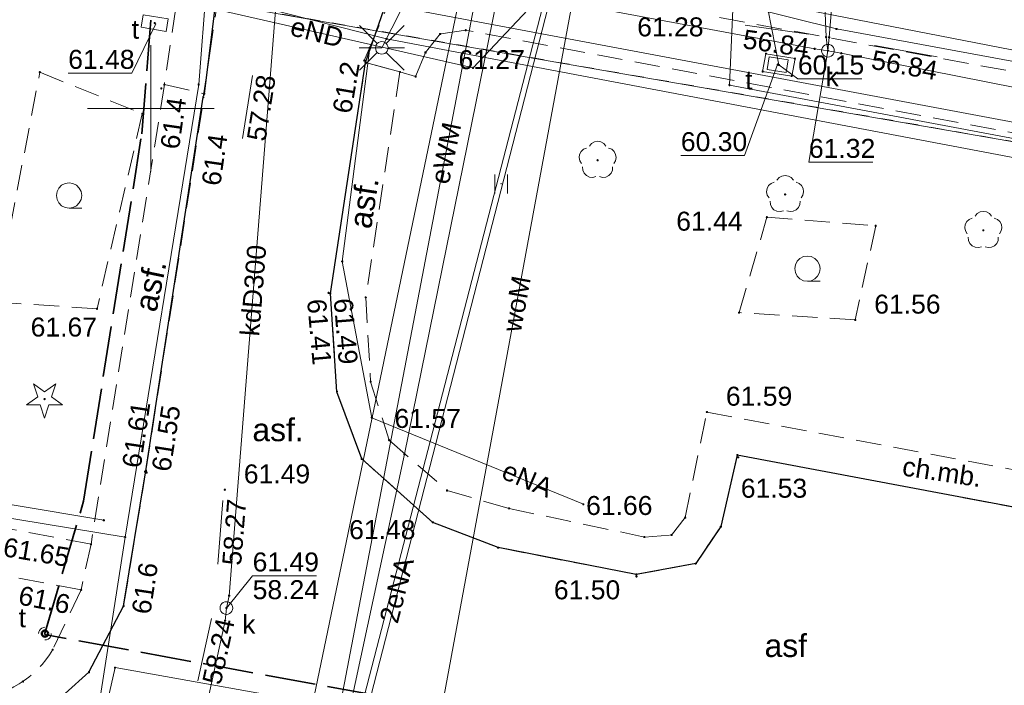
# Model space of a CAD drawing. Header units: millimetres. Extents: x 6421400 to 6424255, y 5791334 to 5793836.
# Tile 60 of 101: x 6422795 to 6422834, y 5792877 to 5792904. Entities that reach past the tile are written whole.
import ezdxf
from ezdxf.enums import TextEntityAlignment as Align

# ---------------------------------------------------------------- set-up
doc = ezdxf.new("R2010")
doc.units = ezdxf.units.MM
for name, pattern in [('PRZER1-1', [1, 0.5, -0.5]), ('PRZER2-1', [1.5, 1, -0.5]), ('PRZER3-1', [2, 1.5, -0.5]), ('PRZER4-1', [2.5, 2, -0.5])]:
    doc.linetypes.add(name, pattern=pattern)
doc.layers.get('0').update_dxf_attribs({"color": 252})
for name, color, linetype, lineweight in [('GESDZI', 252, 'Continuous', 18), ('GESUZY', 252, 'Continuous', 18), ('GSLKOC', 252, 'Continuous', 18), ('GSLKRW', 252, 'Continuous', 25), ('GSPPRB', 252, 'Continuous', 18), ('GSPRDI', 252, 'Continuous', 18), ('GSPRDL', 252, 'Continuous', 18), ('GSSKOA', 252, 'Continuous', 18), ('GSSKOD', 252, 'Continuous', 18), ('GSSKOD_O', 252, 'Continuous', 18), ('GSSLZK', 252, 'Continuous', 18), ('GSSUTR', 252, 'Continuous', 18), ('GTGTXT_O', 252, 'Continuous', 18), ('GULENN', 252, 'Continuous', 18), ('GULENN_O', 252, 'Continuous', 18), ('GULEWN', 252, 'Continuous', 18), ('GULEWN_O', 252, 'Continuous', 18), ('GULGPI', 252, 'Continuous', 18), ('GULKDP', 252, 'Continuous', 18), ('GULKDP_O', 252, 'Continuous', 18), ('GULKSP', 252, 'Continuous', 18), ('GULTPR', 252, 'Continuous', 18), ('GULWOP', 252, 'Continuous', 18), ('GULWOP_O', 252, 'Continuous', 18), ('GUPISL', 252, 'Continuous', 18), ('GUPKSD', 252, 'Continuous', 18), ('GUPKSD_O', 252, 'Continuous', 18), ('GUPTSD', 252, 'Continuous', 18), ('GUPTSD_O', 252, 'Continuous', 18), ('GUPTWZ', 252, 'Continuous', 13), ('GUPTWZ_O', 252, 'Continuous', 13), ('GUSIKP', 252, 'Continuous', 18), ('GZLTOK', 252, 'Continuous', 25), ('GZPTSZ', 252, 'Continuous', 18), ('GZPTSZ_O', 252, 'Continuous', 18), ('Ramka sekcyjna', 252, 'Continuous', 18)]:
    doc.layers.add(name, color=color, linetype=linetype, lineweight=lineweight)
for name, color, linetype in [('GSPWPN', 252, 'Continuous'), ('GSPWPN_O', 252, 'Continuous'), ('GSPWPS', 252, 'Continuous'), ('GSPWPS_O', 252, 'Continuous'), ('GUPKSH', 252, 'Continuous'), ('GUPKSH_O', 252, 'Continuous'), ('GUPTSH', 252, 'Continuous'), ('GUPTSH_O', 252, 'Continuous'), ('xref', 252, 'Continuous')]:
    doc.layers.add(name, color=color, linetype=linetype)
doc.styles.add('Arial', font='arial.ttf')

# ---------------------------------------------------------------- blocks, each defined once
blk = doc.blocks.new('GSSLZK1')
at = {"color": 0}
blk.add_lwpolyline([(0.5, 0), (0.475528, -0.154508), (0.404508, -0.293893), (0.293893, -0.404508), (0.154508, -0.475528), (0, -0.5), (-0.154508, -0.475528), (-0.293893, -0.404508), (-0.404508, -0.293893), (-0.475528, -0.154508), (-0.5, 0), (-0.475528, 0.154508), (-0.404508, 0.293893), (-0.293893, 0.404508), (-0.154508, 0.475528), (0, 0.5), (0.154508, 0.475528), (0.293893, 0.404508), (0.404508, 0.293893), (0.475528, 0.154508)], close=True, dxfattribs=at)
blk.add_lwpolyline([(-0.5, 0), (-0.5, -0.5)], dxfattribs=at)
blk = doc.blocks.new('GSSUTR1')
at = {"color": 0}
for points in [[(0.36165, 0.25666), (-0.38835, 0.25666)], [(-0.38835, -0.24334), (0.36165, -0.24334)]]:
    blk.add_lwpolyline(points, dxfattribs=at)
blk = doc.blocks.new('GSPRDL1')
blk.add_hatch(color=0).paths.add_polyline_path([(-0.045, 0), (-0.042798, -0.013906), (-0.036406, -0.02645), (-0.02645, -0.036406), (-0.013906, -0.042798), (0, -0.045), (0.013906, -0.042798), (0.02645, -0.036406), (0.036406, -0.02645), (0.042798, -0.013906), (0.045, 0), (0.042798, 0.013906), (0.036406, 0.02645), (0.02645, 0.036406), (0.013906, 0.042798), (0, 0.045), (-0.013906, 0.042798), (-0.02645, 0.036406), (-0.036406, 0.02645), (-0.042798, 0.013906)])
at = {"color": 0}
for points in [[(-0.646351, 0.068773), (-0.677512, 0.194901), (-0.663766, 0.324092), (-0.606763, 0.440839), (-0.513345, 0.531129), (-0.394725, 0.584125), (-0.265141, 0.593465)], [(-0.134326, 0.635969), (-0.024001, 0.70458), (0.103115, 0.731429), (0.231763, 0.713292), (0.346501, 0.652348), (0.433559, 0.55591), (0.482485, 0.435555)], [(0.563333, 0.324277), (0.662679, 0.240553), (0.727494, 0.127956), (0.75, 0), (0.727494, -0.127956), (0.662679, -0.240553), (0.563333, -0.324277)], [(-0.265141, -0.593465), (-0.394725, -0.584125), (-0.513345, -0.531129), (-0.606763, -0.440839), (-0.663766, -0.324092), (-0.677512, -0.194901), (-0.646351, -0.068773)], [(0.482485, -0.435555), (0.433559, -0.55591), (0.346501, -0.652348), (0.231763, -0.713292), (0.103115, -0.731429), (-0.024001, -0.70458), (-0.134326, -0.635969)]]:
    blk.add_lwpolyline(points, dxfattribs=at)
blk = doc.blocks.new('GSPRDI1')
blk.add_hatch(color=0).paths.add_polyline_path([(-0.045, 0), (-0.042798, -0.013906), (-0.036406, -0.02645), (-0.02645, -0.036406), (-0.013906, -0.042798), (0, -0.045), (0.013906, -0.042798), (0.02645, -0.036406), (0.036406, -0.02645), (0.042798, -0.013906), (0.045, 0), (0.042798, 0.013906), (0.036406, 0.02645), (0.02645, 0.036406), (0.013906, 0.042798), (0, 0.045), (-0.013906, 0.042798), (-0.02645, 0.036406), (-0.036406, 0.02645), (-0.042798, 0.013906)])
at = {"color": 0}
blk.add_lwpolyline([(0.088531, -0.272471), (-0.231778, -0.713338), (-0.231778, -0.168396), (-0.750048, 0), (-0.231778, 0.168396), (-0.231778, 0.713338), (0.088531, 0.272471), (0.606801, 0.440867), (0.286493, 0), (0.606801, -0.440867)], close=True, dxfattribs=at)
blk = doc.blocks.new('GSPWPN1')
blk.add_hatch(color=0).paths.add_polyline_path([(0, 0.045), (-0.011647, 0.043467), (-0.0225, 0.038971), (-0.03182, 0.03182), (-0.038971, 0.0225), (-0.043467, 0.011647), (-0.045, 0), (-0.043467, -0.011647), (-0.038971, -0.0225), (-0.03182, -0.03182), (-0.0225, -0.038971), (-0.011647, -0.043467), (0, -0.045), (0.011647, -0.043467), (0.0225, -0.038971), (0.03182, -0.03182), (0.038971, -0.0225), (0.043467, -0.011647), (0.045, 0), (0.043467, 0.011647), (0.038971, 0.0225), (0.03182, 0.03182), (0.0225, 0.038971), (0.011647, 0.043467)])
blk = doc.blocks.new('GSPWPS1')
blk.add_hatch(color=0).paths.add_polyline_path([(0, 0.045), (-0.011647, 0.043467), (-0.0225, 0.038971), (-0.03182, 0.03182), (-0.038971, 0.0225), (-0.043467, 0.011647), (-0.045, 0), (-0.043467, -0.011647), (-0.038971, -0.0225), (-0.03182, -0.03182), (-0.0225, -0.038971), (-0.011647, -0.043467), (0, -0.045), (0.011647, -0.043467), (0.0225, -0.038971), (0.03182, -0.03182), (0.038971, -0.0225), (0.043467, -0.011647), (0.045, 0), (0.043467, 0.011647), (0.038971, 0.0225), (0.03182, 0.03182), (0.0225, 0.038971), (0.011647, 0.043467)])
blk = doc.blocks.new('GUPTSH1')
blk.add_hatch(color=0).paths.add_polyline_path([(0, 0.045), (-0.011647, 0.043467), (-0.0225, 0.038971), (-0.03182, 0.03182), (-0.038971, 0.0225), (-0.043467, 0.011647), (-0.045, 0), (-0.043467, -0.011647), (-0.038971, -0.0225), (-0.03182, -0.03182), (-0.0225, -0.038971), (-0.011647, -0.043467), (0, -0.045), (0.011647, -0.043467), (0.0225, -0.038971), (0.03182, -0.03182), (0.038971, -0.0225), (0.043467, -0.011647), (0.045, 0), (0.043467, 0.011647), (0.038971, 0.0225), (0.03182, 0.03182), (0.0225, 0.038971), (0.011647, 0.043467)])
blk = doc.blocks.new('GUPKSH1')
blk.add_hatch(color=0).paths.add_polyline_path([(0, 0.045), (-0.011647, 0.043467), (-0.0225, 0.038971), (-0.03182, 0.03182), (-0.038971, 0.0225), (-0.043467, 0.011647), (-0.045, 0), (-0.043467, -0.011647), (-0.038971, -0.0225), (-0.03182, -0.03182), (-0.0225, -0.038971), (-0.011647, -0.043467), (0, -0.045), (0.011647, -0.043467), (0.0225, -0.038971), (0.03182, -0.03182), (0.038971, -0.0225), (0.043467, -0.011647), (0.045, 0), (0.043467, 0.011647), (0.038971, 0.0225), (0.03182, 0.03182), (0.0225, 0.038971), (0.011647, 0.043467)])
blk = doc.blocks.new('GUPKSD1_1')
at = {"color": 0}
blk.add_lwpolyline([(0.25, 0), (0.241481, -0.064705), (0.216506, -0.125), (0.176777, -0.176777), (0.125, -0.216506), (0.064705, -0.241481), (0, -0.25), (-0.064705, -0.241481), (-0.125, -0.216506), (-0.176777, -0.176777), (-0.216506, -0.125), (-0.241481, -0.064705), (-0.25, 0), (-0.241481, 0.064705), (-0.216506, 0.125), (-0.176777, 0.176777), (-0.125, 0.216506), (-0.064705, 0.241481), (0, 0.25), (0.064705, 0.241481), (0.125, 0.216506), (0.176777, 0.176777), (0.216506, 0.125), (0.241481, 0.064705)], close=True, dxfattribs=at)
blk = doc.blocks.new('GUPISL1_2')
at = {"color": 0}
for points in [[(-0.176777, 0.176777), (-0.883883, 0.883883)], [(0, 0.25), (0, 0.9)], [(0.176777, 0.176777), (0.883883, 0.883883)], [(-0.176777, -0.176777), (-0.883883, -0.883883)], [(0, -0.25), (0, -0.9)], [(0.176777, -0.176777), (0.883883, -0.883883)]]:
    blk.add_lwpolyline(points, dxfattribs=at)
blk.add_lwpolyline([(0.25, 0), (0.241481, -0.064705), (0.216506, -0.125), (0.176777, -0.176777), (0.125, -0.216506), (0.064705, -0.241481), (0, -0.25), (-0.064705, -0.241481), (-0.125, -0.216506), (-0.176777, -0.176777), (-0.216506, -0.125), (-0.241481, -0.064705), (-0.25, 0), (-0.241481, 0.064705), (-0.216506, 0.125), (-0.176777, 0.176777), (-0.125, 0.216506), (-0.064705, 0.241481), (0, 0.25), (0.064705, 0.241481), (0.125, 0.216506), (0.176777, 0.176777), (0.216506, 0.125), (0.241481, 0.064705)], close=True, dxfattribs=at)
blk = doc.blocks.new('GUPTSD1_3')
at = {"color": 0}
blk.add_lwpolyline([(0.5, 0.25), (0.5, -0.25), (-0.5, -0.25), (-0.5, 0.25)], close=True, dxfattribs=at)
blk = doc.blocks.new('GZPTSZ1')
at = {"color": 0}
for points in [[(-0.25, 0), (-0.241481, 0.064705), (-0.216506, 0.125), (-0.176777, 0.176777), (-0.125, 0.216506), (-0.064705, 0.241481), (0, 0.25)], [(0.25, 0), (0.241481, -0.064705), (0.216506, -0.125), (0.176777, -0.176777), (0.125, -0.216506), (0.064705, -0.241481), (0, -0.25)]]:
    blk.add_lwpolyline(points, dxfattribs=at)
at = {"color": 7, "lineweight": 50, "true_color": 0xffffff}
blk.add_lwpolyline([(0, 0.125), (-0.038627, 0.118882), (-0.073473, 0.101127), (-0.101127, 0.073473), (-0.118882, 0.038627), (-0.125, 0), (-0.118882, -0.038627), (-0.101127, -0.073473), (-0.073473, -0.101127), (-0.038627, -0.118882), (0, -0.125), (0.038627, -0.118882), (0.073473, -0.101127), (0.101127, -0.073473), (0.118882, -0.038627), (0.125, 0), (0.118882, 0.038627), (0.101127, 0.073473), (0.073473, 0.101127), (0.038627, 0.118882)], close=True, dxfattribs=at)
blk = doc.blocks.new('GUPTWZ1_3')
at = {"color": 0}
blk.add_lwpolyline([(0.375, -0.25), (-0.375, -0.25), (-0.375, 0.25), (0.375, 0.25)], close=True, dxfattribs=at)
blk = doc.blocks.new('GSPPRB0')
at = {"color": 0, "lineweight": 18}
blk.add_lwpolyline([(-0.007955, 0.0225), (0.007955, 0.0225), (0.0225, 0.007955), (0.0225, -0.007955), (0.007955, -0.0225), (-0.007955, -0.0225), (-0.0225, -0.007955), (-0.0225, 0.007955)], close=True, dxfattribs=at)
blk = doc.blocks.new('G$CC51CC4AD')
at = {"layer": 'GESDZI', "linetype": 'Continuous', "lineweight": 18, "elevation": 10.3}
for points in [[(6422795.341, 5792905.438), (6422908.081, 5792885.793), (6422911.194, 5792830.604), (6422917.26, 5792719.89), (6422863.06, 5792716.73), (6422822.73, 5792724.17), (6422811.63, 5792724.79), (6422810.34, 5792698.25), (6422801.082, 5792696.382), (6422784.98, 5792698.5), (6422786.28, 5792726.3), (6422688.8, 5792730.98), (6422628.77, 5792742.38), (6422626.228, 5792743.45), (6422630.461, 5792804.26), (6422635.086, 5792870.721), (6422635.545, 5792889.65), (6422641.575, 5792889.501), (6422641.844, 5792899.611), (6422635.964, 5792905.63), (6422636.303, 5792918.88), (6422638.343, 5792930.71), (6422642.952, 5792933.93)], [(6422908.081, 5792885.793), (6422907.81, 5792890.473), (6422840.351, 5792905.8), (6422794.841, 5792915.278), (6422795.341, 5792905.438)]]:
    blk.add_lwpolyline(points, close=True, dxfattribs=at)
at = {"layer": 'GESUZY', "linetype": 'PRZER1-1', "lineweight": 18, "elevation": 10.18}
blk.add_lwpolyline([(6422638.343, 5792930.71), (6422642.952, 5792933.93), (6422691.625, 5792924.83), (6422795.341, 5792905.438), (6422908.081, 5792885.793)], dxfattribs=at)
blk.add_lwpolyline([(6422750.482, 5792703.054), (6422711.322, 5792708.222), (6422624.574, 5792719.673), (6422626.228, 5792743.45), (6422630.461, 5792804.26), (6422635.086, 5792870.721), (6422635.545, 5792889.65), (6422641.575, 5792889.501), (6422641.844, 5792899.611), (6422635.964, 5792905.63), (6422636.303, 5792918.88), (6422638.343, 5792930.71), (6422642.952, 5792933.93), (6422691.625, 5792924.83), (6422795.341, 5792905.438), (6422908.081, 5792885.793), (6422911.194, 5792830.604), (6422917.26, 5792719.89), (6422810.34, 5792698.25), (6422801.082, 5792696.382)], close=True, dxfattribs=at)
at = {"layer": 'GSLKOC', "linetype": 'PRZER2-1', "lineweight": 18, "elevation": 10.18}
for points in [[(6422800.53, 5792900.94), (6422802.11, 5792900.58)], [(6422797.633, 5792882.775), (6422797.24, 5792880.97), (6422780.63, 5792884.13)]]:
    blk.add_lwpolyline(points, dxfattribs=at)
blk.add_lwpolyline([(6422797.24, 5792880.97), (6422796.12, 5792878.61, -0.243697), (6422792.99, 5792876.66), (6422790.52, 5792876.77), (6422787.39, 5792877.37), (6422781.33, 5792878.49), (6422781.01, 5792877.07)], format="xyb", dxfattribs=at)
at = {"layer": 'GSLKRW', "linetype": 'Continuous', "lineweight": 25, "elevation": 10.18}
for points in [[(6422802.67, 5792905.16), (6422802.11, 5792900.58)], [(6422891.74, 5792873.38), (6422844.89, 5792882.21), (6422823.17, 5792886.3), (6422822.52, 5792883.47), (6422821.53, 5792882.01), (6422819.18, 5792881.58), (6422813.72, 5792882.64), (6422811.14, 5792883.64), (6422808.33, 5792886.15), (6422807.35, 5792888.8), (6422807.09, 5792892.68), (6422808.48, 5792901.82), (6422809.32, 5792904.24)]]:
    blk.add_lwpolyline(points, dxfattribs=at)
blk.add_lwpolyline([(6422778.3, 5792877.55), (6422779.76, 5792877.29), (6422781.01, 5792877.07), (6422789.19, 5792875.54), (6422791.49, 5792875.11, 0.17211), (6422795.68, 5792876.04), (6422797.55, 5792877.72), (6422798.92, 5792880.33), (6422799.8, 5792885.68), (6422802.07, 5792900.44)], format="xyb", dxfattribs=at)
at = {"layer": 'GSSKOA', "linetype": 'PRZER3-1', "lineweight": 18, "elevation": 10.18}
for points in [[(6422802.754, 5792905.089), (6422802.07, 5792900.44)], [(6422808.43, 5792901.89), (6422809.39, 5792904.15), (6422810.67, 5792905.83), (6422812.14, 5792906.97), (6422813.8, 5792907.73), (6422815.53, 5792907.93), (6422818.26, 5792907.5), (6422822.28, 5792906.79), (6422853.04, 5792901.13), (6422863.38, 5792899.31), (6422889.72, 5792894.33)]]:
    blk.add_lwpolyline(points, dxfattribs=at)
at = {"layer": 'GSSKOD', "linetype": 'PRZER2-1', "lineweight": 18, "elevation": 10.18}
for points in [[(6422798.92, 5792880.33), (6422799.8, 5792885.68), (6422802.11, 5792900.58), (6422802.67, 5792905.16)], [(6422892.17, 5792888.24), (6422872.12, 5792891.96), (6422871.91, 5792890.79), (6422868.38, 5792891.51), (6422868.62, 5792892.67), (6422843.69, 5792897.24), (6422812.44, 5792903.09), (6422811.43, 5792902.94), (6422810.85, 5792902.21), (6422810.46, 5792901.26), (6422809.84, 5792901.44), (6422808.48, 5792901.82), (6422809.32, 5792904.24), (6422810.63, 5792905.83), (6422816.75, 5792904.65), (6422817.83, 5792905.48), (6422818.26, 5792907.58), (6422822.26, 5792906.86), (6422821.82, 5792904.8), (6422822.47, 5792903.59), (6422844.18, 5792899.59), (6422852.99, 5792898), (6422862.74, 5792896.18), (6422889.38, 5792891.19)], [(6422891.74, 5792873.38), (6422844.89, 5792882.21), (6422823.17, 5792886.3), (6422822.52, 5792883.47), (6422821.53, 5792882.01), (6422819.18, 5792881.58), (6422813.72, 5792882.64), (6422811.14, 5792883.64), (6422808.33, 5792886.15), (6422807.35, 5792888.8), (6422807.09, 5792892.68), (6422808.48, 5792901.82), (6422809.84, 5792901.44), (6422808.49, 5792892.53), (6422808.68, 5792889.2), (6422809.41, 5792886.89), (6422811.7, 5792884.9), (6422814.15, 5792884.19), (6422819.5, 5792883.06), (6422820.57, 5792883.14), (6422821.11, 5792883.83), (6422821.97, 5792888), (6422846.13, 5792883.45), (6422907.22, 5792872.12)]]:
    blk.add_lwpolyline(points, dxfattribs=at)
blk.add_lwpolyline([(6422727.193, 5792896.009), (6422731.479, 5792918.668), (6422785.5, 5792908.44), (6422801.21, 5792905.47), (6422800.53, 5792900.94), (6422797.633, 5792882.775)], close=True, dxfattribs=at)
at = {"layer": 'GSSLZK', "linetype": 'PRZER2-1', "lineweight": 18, "elevation": 10.06}
for points in [[(6422795.61, 5792901.43), (6422799.66, 5792899.79), (6422797.87, 5792892.08), (6422793.87, 5792892.35)], [(6422823.24, 5792891.93), (6422824.34, 5792895.7), (6422828.64, 5792895.36), (6422827.83, 5792891.64)]]:
    blk.add_lwpolyline(points, close=True, dxfattribs=at)
at = {"layer": 'GSSUTR', "linetype": 'PRZER2-1', "lineweight": 18, "elevation": 10.06}
blk.add_lwpolyline([(6422813.84, 5792897.036), (6422813.83, 5792897.016), (6422813.85, 5792897.016)], close=True, dxfattribs=at)
at = {"layer": 'GULENN', "linetype": 'Continuous', "lineweight": 18, "elevation": 10.18}
for points in [[(6422843.54, 5792897.03), (6422822.86, 5792900.92), (6422823.09, 5792906.01)], [(6422806.549, 5792859.335), (6422804.342, 5792859.504), (6422804.777, 5792862.662), (6422816.436, 5792907.713), (6422818.137, 5792914.742), (6422820.612, 5792923.35), (6422716.312, 5792941.686), (6422697.793, 5792945.204), (6422686.069, 5792947.042), (6422678.053, 5792948.733)], [(6422827.091, 5792903.139), (6422816.635, 5792905.746), (6422812.728, 5792901.601), (6422800.396, 5792904.423), (6422799.874, 5792908.251), (6422789.081, 5792910.358), (6422787.409, 5792910.707), (6422750.9, 5792917.66), (6422749.715, 5792916.934), (6422739.396, 5792918.613), (6422738.688, 5792919.88), (6422724.876, 5792922.181), (6422704.432, 5792926.354), (6422703.482, 5792925.784), (6422692.472, 5792927.873), (6422691.972, 5792928.763), (6422691.322, 5792928.762)], [(6422819.553, 5792917.749), (6422818.334, 5792914.709), (6422816.63, 5792907.666), (6422804.244, 5792859.52), (6422804.549, 5792856.843), (6422805.814, 5792856.224)], [(6422798.98, 5792883.057), (6422801.888, 5792900.945), (6422802.2, 5792904.888), (6422801.469, 5792906.564), (6422800.586, 5792907.964), (6422799.081, 5792909.521), (6422797.679, 5792910.299), (6422795.211, 5792911.22), (6422792.91, 5792911.56), (6422766.026, 5792917.055)], [(6422689.245, 5792903.588), (6422695.253, 5792902.443), (6422707.928, 5792900.027), (6422710.283, 5792899.578), (6422722.464, 5792897.256), (6422734.252, 5792895.009), (6422750.536, 5792891.905), (6422777.182, 5792887.226), (6422798.14, 5792883.725)], [(6422811.91, 5792907.896), (6422809.122, 5792902.391)], [(6422943.73, 5792883.754), (6422939.78, 5792883.994), (6422937.93, 5792883.814), (6422935.74, 5792884.424), (6422928.76, 5792884.844), (6422928.421, 5792882.534), (6422925.041, 5792882.064), (6422917.261, 5792883.263), (6422913.211, 5792884.603), (6422913.621, 5792887.533), (6422906.411, 5792889.043), (6422890.001, 5792891.612), (6422861.751, 5792897.141), (6422854.531, 5792898.081), (6422827.091, 5792903.139)], [(6422809.122, 5792902.391), (6422808.651, 5792902.393), (6422807.559, 5792893.949), (6422808.729, 5792887.773), (6422817.089, 5792884.356)], [(6422778.809, 5792886.379), (6422798.98, 5792883.057)], [(6422795.924, 5792863.179), (6422795.956, 5792863.886), (6422796.161, 5792864.967), (6422798.98, 5792883.057)], [(6422795.67, 5792865.06), (6422798.581, 5792877.899), (6422816.269, 5792874.742), (6422817.032, 5792870.709), (6422845.331, 5792864.922), (6422874.885, 5792859.367), (6422912.885, 5792851.779)]]:
    blk.add_lwpolyline(points, dxfattribs=at)
at = {"layer": 'GULEWN', "linetype": 'Continuous', "lineweight": 18, "elevation": 10.18}
for points in [[(6422806.361, 5792858.323), (6422804.45, 5792858.647), (6422805.112, 5792862.544), (6422805.541, 5792868.053), (6422807.408, 5792876.058), (6422815.89, 5792920.408), (6422815.937, 5792920.654), (6422800.678, 5792923.649), (6422799.08, 5792924.613), (6422792.876, 5792926.248), (6422791.949, 5792962.492), (6422790.037, 5792999.141), (6422788.227, 5793011.306), (6422787.287, 5793046.301), (6422786.064, 5793065.51), (6422782.535, 5793125.623), (6422785.181, 5793125.757), (6422788.957, 5793135.85), (6422789.985, 5793135.459)], [(6422806.363, 5792858.332), (6422804.896, 5792858.582), (6422807.812, 5792876.051), (6422810.015, 5792886.333), (6422813.991, 5792905.919), (6422812.521, 5792906.339), (6422799.821, 5792908.868), (6422744.741, 5792919.426), (6422738.741, 5792920.555), (6422704.582, 5792926.944), (6422691.912, 5792929.303), (6422673.292, 5792932.702), (6422662.792, 5792934.332), (6422660.862, 5792935.241), (6422637.662, 5792939.67)], [(6422806.281, 5792857.89), (6422802.651, 5792858.506), (6422803.572, 5792862.911), (6422812.695, 5792906.784), (6422793.227, 5792910.615), (6422765.777, 5792916.154), (6422736.316, 5792921.815), (6422714.755, 5792926.203), (6422679.405, 5792933.015), (6422659.746, 5792936.691), (6422624.08, 5792942.221), (6422591.77, 5792949.174), (6422571.27, 5792953.392), (6422517.643, 5792965.752), (6422502.955, 5792969.447), (6422444.132, 5792981.346)]]:
    blk.add_lwpolyline(points, dxfattribs=at)
at = {"layer": 'GULGPI', "linetype": 'Continuous', "lineweight": 18, "elevation": 10.18}
blk.add_lwpolyline([(6422638.486, 5792939.898), (6422639.138, 5792940.71), (6422638.725, 5792938.549), (6422710.267, 5792924.894), (6422710.492, 5792926.072), (6422732.062, 5792921.955), (6422792.59, 5792910.443), (6422801.69, 5792908.614), (6422882.201, 5792892.942)], dxfattribs=at)
at = {"layer": 'GULKDP', "linetype": 'Continuous', "lineweight": 18, "elevation": 10.18}
for points in [[(6422826.75, 5792902.28), (6422826.8, 5792902.81), (6422827.64, 5792912.89)], [(6422802.983, 5792880.252), (6422803.09, 5792880.74), (6422805, 5792904.87), (6422804.83, 5792906.35)], [(6422804.83, 5792906.35), (6422826.23, 5792902.35), (6422826.75, 5792902.28)], [(6422826.75, 5792902.28), (6422826.68, 5792902.82), (6422826.538, 5792906.331)], [(6422926.742, 5792882.822), (6422904.497, 5792886.217), (6422876.77, 5792892.39), (6422827.28, 5792902.18), (6422826.75, 5792902.28)], [(6422796.229, 5792849.153), (6422802.93, 5792879.75), (6422802.983, 5792880.252)]]:
    blk.add_lwpolyline(points, dxfattribs=at)
at = {"layer": 'GULKSP', "linetype": 'Continuous', "lineweight": 18, "elevation": 10.18}
blk.add_lwpolyline([(6422797.581, 5792906.348), (6422802.451, 5792904.498), (6422809.311, 5792902.749), (6422882.951, 5792888.792), (6422911.901, 5792884.063), (6422924.441, 5792882.563), (6422925.441, 5792881.974)], dxfattribs=at)
at = {"layer": 'GULTPR', "linetype": 'Continuous', "lineweight": 18, "elevation": 10.18}
for points in [[(6422797.98, 5792921.97), (6422826.564, 5792916.676), (6422824.381, 5792903.939), (6422824.815, 5792901.716)], [(6422968.64, 5792879.665), (6422926.431, 5792881.824), (6422902.261, 5792886.823), (6422844.671, 5792897.47), (6422800.481, 5792905.768), (6422784.061, 5792907.377)]]:
    blk.add_lwpolyline(points, dxfattribs=at)
at = {"layer": 'GULWOP', "linetype": 'Continuous', "lineweight": 18, "elevation": 10.18}
blk.add_lwpolyline([(6422818.821, 5792915.937), (6422810.069, 5792868.614), (6422809.547, 5792867.894)], dxfattribs=at)
at = {"layer": 'GUPKSH_O', "linetype": 'Continuous', "lineweight": 13, "elevation": 10.8, "flags": 128}
for points in [[(6422823.482, 5792903.295), (6422825.977, 5792902.939)], [(6422828.585, 5792902.48), (6422831.067, 5792902.041)], [(6422826.75, 5792902.28), (6422826, 5792897.871), (6422828.52, 5792897.871)], [(6422803.612, 5792898.812), (6422804.008, 5792901.301)], [(6422802.639, 5792881.987), (6422802.838, 5792884.499)], [(6422802.983, 5792880.252), (6422804.019, 5792881.527), (6422806.539, 5792881.527)], [(6422801.851, 5792877.381), (6422802.392, 5792879.843)]]:
    blk.add_lwpolyline(points, dxfattribs=at)
at = {"layer": 'GUPTSH_O', "linetype": 'Continuous', "lineweight": 13, "elevation": 10.8, "flags": 128}
for points in [[(6422800.2, 5792903.336), (6422799.251, 5792901.39), (6422796.731, 5792901.39)], [(6422824.765, 5792901.73), (6422823.46, 5792898.139), (6422820.94, 5792898.139)], [(6422824.815, 5792901.716), (6422825.565, 5792901.168), (6422828.085, 5792901.168)]]:
    blk.add_lwpolyline(points, dxfattribs=at)
at = {"layer": 'GUSIKP', "linetype": 'Continuous', "lineweight": 18, "elevation": 10.22}
blk.add_lwpolyline([(6422825.321, 5792901.279), (6422824.171, 5792901.459), (6422824.301, 5792902.159), (6422825.451, 5792901.969)], close=True, dxfattribs=at)
at = {"layer": 'GZLTOK', "linetype": 'PRZER4-1', "lineweight": 35, "elevation": 10.18}
blk.add_lwpolyline([(6422804.344, 5792855.737), (6422803.675, 5792859.66), (6422804.321, 5792863.36), (6422804.408, 5792864.005), (6422805.255, 5792865.756), (6422804.408, 5792864.005), (6422804.352, 5792863.639), (6422804.667, 5792863.633), (6422812.124, 5792865.523), (6422813.868, 5792875.888), (6422795.793, 5792879.209), (6422797.336, 5792884.472), (6422799.639, 5792898.996), (6422800.01, 5792903.63)], dxfattribs=at)
at = {"layer": 'Ramka sekcyjna', "linetype": 'Continuous', "lineweight": 18, "elevation": 100, "flags": 128}
for points in [[(6422800, 5792897.5), (6422800, 5792902.5)], [(6422800, 5792897.5), (6422800, 5792902.5)], [(6422800, 5792900), (6422797.5, 5792900)], [(6422800, 5792900), (6422802.5, 5792900)]]:
    blk.add_lwpolyline(points, dxfattribs=at)
at = {"layer": 'GSPPRB', "linetype": 'Continuous', "lineweight": 18, "rotation": 90}
for p in [(6422827.091, 5792903.139, 10.28), (6422809.311, 5792902.749, 10.28), (6422811.43, 5792902.94, 10.28), (6422826.68, 5792902.82, 10.28), (6422826.8, 5792902.81, 10.28), (6422808.651, 5792902.393, 10.28), (6422826.23, 5792902.35, 10.28), (6422810.85, 5792902.21, 10.28), (6422824.301, 5792902.159, 10.28), (6422825.451, 5792901.969, 10.28), (6422827.28, 5792902.18, 10.28), (6422808.48, 5792901.82, 10.28), (6422812.728, 5792901.601, 10.28), (6422809.84, 5792901.44, 10.28), (6422810.46, 5792901.26, 10.28), (6422824.171, 5792901.459, 10.28), (6422825.321, 5792901.279, 10.28), (6422800.53, 5792900.94, 10.28), (6422801.888, 5792900.945, 10.28), (6422822.86, 5792900.92, 10.28), (6422802.11, 5792900.58, 10.28), (6422799.66, 5792899.79, 10.28), (6422828.64, 5792895.36, 10.28), (6422807.559, 5792893.949, 10.28), (6422808.49, 5792892.53, 10.28), (6422823.24, 5792891.93, 10.28), (6422808.68, 5792889.2, 10.28), (6422807.35, 5792888.8, 10.28), (6422808.729, 5792887.773, 10.28), (6422808.33, 5792886.15, 10.28), (6422810.015, 5792886.333, 10.28), (6422823.17, 5792886.3, 10.28), (6422799.8, 5792885.68, 10.28), (6422811.7, 5792884.9, 10.28), (6422814.15, 5792884.19, 10.28), (6422817.089, 5792884.356, 10.28), (6422798.14, 5792883.725, 10.28), (6422821.11, 5792883.83, 10.28), (6422822.52, 5792883.47, 10.28), (6422798.98, 5792883.057, 10.28), (6422820.57, 5792883.14, 10.28), (6422797.633, 5792882.775, 10.28), (6422813.72, 5792882.64, 10.28), (6422821.53, 5792882.01, 10.28), (6422819.18, 5792881.58, 10.28), (6422803.09, 5792880.74, 10.28), (6422802.93, 5792879.75, 10.28), (6422796.12, 5792878.61, 10.28), (6422798.581, 5792877.899, 10.28), (6422797.55, 5792877.72, 10.28), (6422794.94, 5792877.35, 10.28)]:
    blk.add_blockref('GSPPRB0', p, dxfattribs=at)
at = {"layer": 'GSPRDI', "linetype": 'Continuous', "lineweight": 18, "rotation": 90}
blk.add_blockref('GSPRDI1', (6422795.798, 5792888.511, 10.12), dxfattribs=at)
at = {"layer": 'GSPRDL', "linetype": 'Continuous', "lineweight": 18, "rotation": 90}
for p in [(6422817.65, 5792897.95, 10.12), (6422825.06, 5792896.6, 10.12), (6422832.89, 5792895.18, 10.12)]:
    blk.add_blockref('GSPRDL1', p, dxfattribs=at)
at = {"layer": 'GSPWPN', "linetype": 'Continuous', "lineweight": 5, "rotation": 90}
for p in [(6422808.43, 5792901.89, 10.2), (6422800.41, 5792900.79, 10.2), (6422802.07, 5792900.44, 10.2), (6422797.24, 5792880.97, 10.2), (6422798.92, 5792880.33, 10.2)]:
    blk.add_blockref('GSPWPN1', p, dxfattribs=at)
at = {"layer": 'GSPWPS', "linetype": 'Continuous', "lineweight": 5, "rotation": 90}
for p in [(6422812.44, 5792903.09, 10.2), (6422795.61, 5792901.43, 10.2), (6422824.34, 5792895.7, 10.2), (6422807.02, 5792892.71, 10.2), (6422807.09, 5792892.68, 10.2), (6422797.87, 5792892.08, 10.2), (6422827.83, 5792891.64, 10.2), (6422821.97, 5792888, 10.2), (6422809.41, 5792886.89, 10.2), (6422823.21, 5792886.21, 10.2), (6422799.77, 5792885.64, 10.2), (6422799.83, 5792885.61, 10.2), (6422802.92, 5792884.93, 10.2), (6422811.14, 5792883.64, 10.2), (6422819.5, 5792883.06, 10.2), (6422797.633, 5792882.775, 10.2), (6422819.19, 5792881.5, 10.2)]:
    blk.add_blockref('GSPWPS1', p, dxfattribs=at)
at = {"layer": 'GSSLZK', "linetype": 'Continuous', "lineweight": 18, "rotation": 90}
for p in [(6422796.765, 5792896.558, 10.06), (6422825.94, 5792893.666, 10.06)]:
    blk.add_blockref('GSSLZK1', p, dxfattribs=at)
at = {"layer": 'GSSUTR', "linetype": 'Continuous', "lineweight": 18, "rotation": 90}
blk.add_blockref('GSSUTR1', (6422813.84, 5792897.026, 10.06), dxfattribs=at)
at = {"layer": 'GUPISL', "linetype": 'Continuous', "lineweight": 18, "rotation": 90}
blk.add_blockref('GUPISL1_2', (6422809.122, 5792902.391, 10.24), dxfattribs=at)
at = {"layer": 'GUPKSD', "linetype": 'Continuous', "lineweight": 18, "rotation": 90}
for p in [(6422826.75, 5792902.28, 10.24), (6422802.983, 5792880.252, 10.24)]:
    blk.add_blockref('GUPKSD1_1', p, dxfattribs=at)
at = {"layer": 'GUPKSH', "linetype": 'Continuous', "lineweight": 5, "rotation": 90}
for p in [(6422826.677, 5792902.819, 10.24), (6422826.804, 5792902.81, 10.24), (6422826.228, 5792902.354, 10.24), (6422826.75, 5792902.28, 10.24), (6422827.276, 5792902.176, 10.24), (6422803.088, 5792880.741, 10.24), (6422802.983, 5792880.252, 10.24), (6422802.929, 5792879.755, 10.24)]:
    blk.add_blockref('GUPKSH1', p, dxfattribs=at)
at = {"layer": 'GUPTSD', "linetype": 'Continuous', "lineweight": 18, "rotation": 350.5952641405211}
blk.add_blockref('GUPTSD1_3', (6422800.147, 5792903.37, 10.24), dxfattribs=at)
at = {"layer": 'GUPTSH', "linetype": 'Continuous', "lineweight": 5, "rotation": 90}
for p in [(6422800.15, 5792903.37, 10.24), (6422824.765, 5792901.73, 10.24), (6422824.815, 5792901.716, 10.24)]:
    blk.add_blockref('GUPTSH1', p, dxfattribs=at)
at = {"layer": 'GUPTWZ', "linetype": 'Continuous', "lineweight": 13, "rotation": 351.0691699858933}
blk.add_blockref('GUPTWZ1_3', (6422824.765, 5792901.73, 10.25), dxfattribs=at)
at = {"layer": 'GZPTSZ', "linetype": 'Continuous', "lineweight": 18}
blk.add_blockref('GZPTSZ1', (6422795.813, 5792879.244, 10.24), dxfattribs=at)
at = {"layer": 'GSPWPN_O', "linetype": 'Continuous', "lineweight": 0, "style": 'Arial'}
for s, rotation, p in [('61.2', 80.148, (6422808.256, 5792901.767, 10.8)), ('61.4', 81.7666, (6422801.397, 5792900.367, 10.8)), ('61.6', 348.8387, (6422796.719, 5792880.013, 10.8))]:
    blk.add_text(s, height=0.75, rotation=rotation, dxfattribs=at).set_placement(p, align=Align.RIGHT)
for s, rotation, p in [('61.4', 81.7666, (6422802.736, 5792896.906, 10.8)), ('61.6', 81.3001, (6422799.975, 5792879.973, 10.8))]:
    blk.add_text(s, height=0.75, rotation=rotation, dxfattribs=at).set_placement(p)
at = {"layer": 'GSPWPS_O', "linetype": 'Continuous', "lineweight": 0, "style": 'Arial'}
for s, rotation, p in [('61.28', 360, (6422819.215, 5792902.846, 10.8)), ('61.27', 360, (6422812.154, 5792901.552, 10.8)), ('61.44', 360, (6422820.758, 5792895.168, 10.8)), ('61.56', 360, (6422828.58, 5792891.89, 10.8)), ('61.41', 274.9667, (6422806.168, 5792892.439, 10.8)), ('61.49', 274.5639, (6422807.222, 5792892.467, 10.8)), ('61.67', 360, (6422795.247, 5792890.984, 10.8)), ('61.59', 360, (6422822.72, 5792888.25, 10.8)), ('61.61', 81.5395, (6422799.594, 5792885.755, 10.8)), ('61.55', 81.0606, (6422800.763, 5792885.609, 10.8)), ('61.57', 360, (6422809.624, 5792887.372, 10.8)), ('61.49', 360, (6422803.67, 5792885.18, 10.8)), ('61.53', 360, (6422823.309, 5792884.614, 10.8)), ('61.66', 360, (6422817.196, 5792883.932, 10.8)), ('61.48', 360, (6422807.83, 5792882.978, 10.8)), ('61.65', 350.5206, (6422794.12, 5792882.311, 10.8)), ('61.50', 360, (6422815.923, 5792880.599, 10.8))]:
    blk.add_text(s, height=0.75, rotation=rotation, dxfattribs=at).set_placement(p)
at = {"layer": 'GSSKOD_O', "linetype": 'Continuous', "lineweight": 0, "style": 'Arial'}
blk.add_text('ch.mb.', height=0.75, rotation=351.3875, dxfattribs=at).set_placement((6422831.207, 5792885.264, 10.8), align=Align.CENTER)
at = {"layer": 'GTGTXT_O', "linetype": 'Continuous', "lineweight": 0, "style": 'Arial'}
for s, rotation, p in [('asf.', 81.1749, (6422808.699, 5792895.204, 10.8)), ('asf.', 78.2859, (6422800.212, 5792891.911, 10.8)), ('asf.', 360, (6422804.01, 5792886.848, 10.8)), ('asf', 360, (6422824.247, 5792878.319, 10.8))]:
    blk.add_text(s, height=0.9, rotation=rotation, dxfattribs=at).set_placement(p)
at = {"layer": 'GULENN_O', "linetype": 'Continuous', "lineweight": 0, "style": 'Arial'}
for s, rotation, p in [('eND', 346.0573, (6422806.472, 5792902.648, 10.8)), ('eNA', 336.7147, (6422814.734, 5792885.001, 10.8)), ('2eNA', 75.5723, (6422810.073, 5792880.871, 10.8))]:
    blk.add_text(s, height=0.75, rotation=rotation, dxfattribs=at).set_placement(p, align=Align.CENTER)
at = {"layer": 'GULEWN_O', "linetype": 'Continuous', "lineweight": 0, "style": 'Arial'}
blk.add_text('eWM', height=0.75, rotation=78.1185, dxfattribs=at).set_placement((6422812.016, 5792898.156, 10.8), align=Align.CENTER)
at = {"layer": 'GULKDP_O', "linetype": 'Continuous', "lineweight": 0, "style": 'Arial'}
blk.add_text('kdD300', height=0.75, rotation=85.4742, dxfattribs=at).set_placement((6422804.419, 5792892.775, 10.8), align=Align.CENTER)
at = {"layer": 'GULWOP_O', "linetype": 'Continuous', "lineweight": 0, "style": 'Arial'}
blk.add_text('woM', height=0.75, rotation=79.5217, dxfattribs=at).set_placement((6422814.813, 5792892.207, 10.8), align=Align.CENTER)
at = {"layer": 'GUPKSD_O', "linetype": 'Continuous', "lineweight": 0, "style": 'Arial'}
for p in [(6422827.177, 5792900.877, 10.8), (6422804.132, 5792879.235, 10.8)]:
    blk.add_text('k', height=0.75, rotation=360, dxfattribs=at).set_placement(p, align=Align.RIGHT)
at = {"layer": 'GUPKSH_O', "linetype": 'Continuous', "lineweight": 0, "style": 'Arial'}
for s, rotation, p in [('56.84', 351.8892, (6422823.352, 5792902.381, 10.8)), ('56.84', 349.967, (6422828.424, 5792901.571, 10.8)), ('57.28', 80.9564, (6422804.523, 5792898.667, 10.8)), ('61.32', 360, (6422826, 5792898.044, 10.8)), ('58.27', 85.4742, (6422803.559, 5792881.914, 10.8)), ('61.49', 360, (6422804.019, 5792881.7, 10.8)), ('58.24', 360, (6422804.019, 5792880.605, 10.8)), ('58.24', 77.5909, (6422802.752, 5792877.183, 10.8))]:
    blk.add_text(s, height=0.75, rotation=rotation, dxfattribs=at).set_placement(p)
at = {"layer": 'GUPTSD_O', "linetype": 'Continuous', "lineweight": 0, "style": 'Arial'}
blk.add_text('t', height=0.75, rotation=360, dxfattribs=at).set_placement((6422799.53, 5792902.754, 10.8), align=Align.RIGHT)
at = {"layer": 'GUPTSH_O', "linetype": 'Continuous', "lineweight": 0, "style": 'Arial'}
for s, p in [('61.48', (6422796.731, 5792901.563, 10.8)), ('60.15', (6422825.565, 5792901.341, 10.8)), ('60.30', (6422820.94, 5792898.311, 10.8))]:
    blk.add_text(s, height=0.75, rotation=360, dxfattribs=at).set_placement(p)
at = {"layer": 'GUPTWZ_O', "linetype": 'Continuous', "lineweight": 0, "style": 'Arial'}
blk.add_text('t', height=0.75, rotation=360, dxfattribs=at).set_placement((6422823.774, 5792900.748, 10.8), align=Align.RIGHT)
at = {"layer": 'GZPTSZ_O', "linetype": 'Continuous', "lineweight": 0, "style": 'Arial'}
blk.add_text('proj. t', height=0.75, rotation=360, dxfattribs=at).set_placement((6422795.063, 5792879.494, 10.8), align=Align.RIGHT)

msp = doc.modelspace()

# ---------------------------------------------------------------- block references
at = {"layer": 'xref'}
msp.add_blockref('G$CC51CC4AD', (0, 0), dxfattribs=at)

doc.saveas('drawing.dxf')
